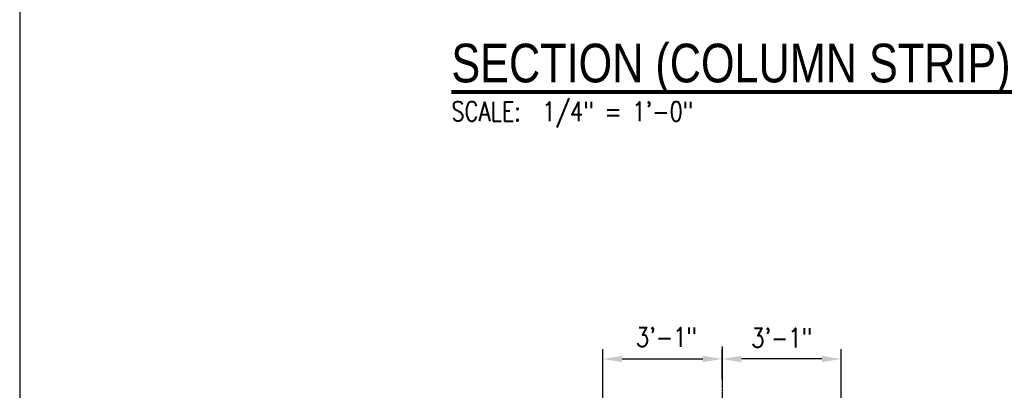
# Model space of a CAD drawing. Header units: inches. Extents: x -9715 to 32893, y -15613 to -1138.
# Tile 95 of 256: x 7061 to 7367, y -7060 to -6945. Entities that reach past the tile are written whole.
import ezdxf
from ezdxf.enums import TextEntityAlignment as Align

# ---------------------------------------------------------------- set-up
doc = ezdxf.new("R2010")
doc.units = ezdxf.units.IN
doc.header["$MEASUREMENT"] = 0
doc.linetypes.add('CENTER2', pattern=[1.125, 0.75, -0.125, 0.125, -0.125])
doc.layers.get('0').update_dxf_attribs({"color": 252})
doc.layers.get('DEFPOINTS').update_dxf_attribs({"color": 11})
for name, color, linetype in [('A-ANNO-TITL', 2, 'Continuous'), ('S-ANNO-TEXT', 2, 'Continuous'), ('S7R', 2, 'Continuous')]:
    doc.layers.add(name, color=color, linetype=linetype)
doc.styles.add('125', font='romans.shx', dxfattribs={"width": 0.8, "height": 2})
doc.styles.add('DIM', font='ROMANS.shx', dxfattribs={"width": 0.8})
doc.styles.add('TEXT', font='romans.shx', dxfattribs={"width": 0.8, "height": 16})
doc.styles.add('Title', font='swiss.ttf', dxfattribs={"width": 0.8})
doc.dimstyles.new('dim', dxfattribs={"dimscale": 48, "dimtxt": 12, "dimasz": 0.125, "dimexe": 0.0625, "dimexo": 0.0625, "dimgap": 0.0625, "dimtad": 1, "dimdec": 4, "dimzin": 3, "dimdsep": 46, "dimlunit": 4, "dimtxsty": '125', "dimcen": 0.125, "dimclrd": 1, "dimclre": 1, "dimclrt": 256, "dimadec": 0, "dimazin": 0, "dimtfac": 1, "dimtdec": 4, "dimtix": 1, "dimtofl": 0, "dimtmove": 2, "dimatfit": 3, "dimfxl": 6, "dimtvp": 0.5, "dimtolj": 1, "dimtzin": 3, "dimarcsym": 0})

# ---------------------------------------------------------------- blocks, each defined once
blk = doc.blocks.new('NAVFAC_Anno_Title_T1')
at = {"color": 0, "linetype": 'ByBlock', "lineweight": -2, "style": 'Title'}
blk.add_attdef('TITLE', (0, 0.5), '', height=2, dxfattribs=at)
at = {"color": 0, "linetype": 'ByBlock', "lineweight": -2, "style": 'TEXT', "width": 0.8}
blk.add_attdef('SCALE', text='', height=1, dxfattribs=at).set_placement((0, -0.5), align=Align.TOP_LEFT)
blk = doc.blocks.new('*D114')
at = {"layer": 'DEFPOINTS', "color": 0}
for p in [(7279.01, -7043.71), (7279.01, -7050.6), (7316.01, -7118.03)]:
    blk.add_point(p, dxfattribs=at)
at = {"layer": 'S-ANNO-TEXT', "color": 1, "lineweight": -2}
for p, q in [((7279.01, -7046.71), (7279.01, -7053.6)), ((7316.01, -7115.03), (7316.01, -7047.6)), ((7310.01, -7050.6), (7285.01, -7050.6))]:
    blk.add_line(p, q, dxfattribs=at)
at = {"layer": 'S-ANNO-TEXT', "color": 1}
for points in [[(7285.01, -7049.6), (7285.01, -7051.6), (7279.01, -7050.6)], [(7310.01, -7049.6), (7310.01, -7051.6), (7316.01, -7050.6)]]:
    blk.add_solid(points, dxfattribs=at)
at = {"layer": 'S-ANNO-TEXT', "insert": (7297.51, -7044.03), "char_height": 6, "attachment_point": 5, "style": 'DIM'}
blk.add_mtext('\\A1;3\'-1"', dxfattribs=at)
blk = doc.blocks.new('*D115')
at = {"layer": 'DEFPOINTS', "color": 0}
for p in [(7279.01, -7050.6), (7279.01, -7059.82), (7242.01, -7118.03)]:
    blk.add_point(p, dxfattribs=at)
at = {"layer": 'S-ANNO-TEXT', "color": 1, "lineweight": -2}
for p, q in [((7242.01, -7115.03), (7242.01, -7047.6)), ((7279.01, -7056.82), (7279.01, -7047.6)), ((7248.01, -7050.6), (7273.01, -7050.6))]:
    blk.add_line(p, q, dxfattribs=at)
at = {"layer": 'S-ANNO-TEXT', "color": 1}
for points in [[(7248.01, -7049.6), (7248.01, -7051.6), (7242.01, -7050.6)], [(7273.01, -7049.6), (7273.01, -7051.6), (7279.01, -7050.6)]]:
    blk.add_solid(points, dxfattribs=at)
at = {"layer": 'S-ANNO-TEXT', "insert": (7261.75, -7043.82), "char_height": 6, "attachment_point": 5, "style": 'DIM'}
blk.add_mtext('\\A1;3\'-1"', dxfattribs=at)

msp = doc.modelspace()

# ---------------------------------------------------------------- linework, layer by layer
at = {"layer": 'A-ANNO-TITL', "const_width": 1.2}
msp.add_lwpolyline([(7194.99477, -6967.73985), (8194.19543, -6967.73985)], dxfattribs=at)
at = {"layer": 'DEFPOINTS'}
msp.add_lwpolyline([(7061, -7429.44484), (8501, -7429.44484), (8501, -6445.44484), (7061, -6445.44484)], close=True, dxfattribs=at)
at = {"layer": 'S7R', "color": 1, "linetype": 'CENTER2'}
msp.add_line((7279.00793, -7047.60384), (7279.00793, -7241.10384), dxfattribs=at)

# ---------------------------------------------------------------- block references
at = {"layer": 'A-ANNO-TITL'}
ref = msp.add_blockref('NAVFAC_Anno_Title_T1', (7194.99477, -6967.73985), dxfattribs=dict(at, xscale=6.000000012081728, yscale=6.000000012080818, zscale=6.000000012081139))
ref.add_attrib('TITLE', 'SECTION (COLUMN STRIP)', (7194.99477, -6964.73985), dxfattribs={"layer": '0', "color": 0, "linetype": 'ByBlock', "lineweight": -2, "height": 12, "style": 'Title', "width": 0.8})
ref.add_attrib('SCALE', 'SCALE:  1/4" = 1\'-0"', dxfattribs={"layer": '0', "color": 0, "linetype": 'ByBlock', "lineweight": -2, "height": 6, "style": 'TEXT', "width": 0.8}).set_placement((7194.99477, -6970.73985), align=Align.TOP_LEFT)

# ---------------------------------------------------------------- dimensions: what is measured, and where the dimension line sits
at = {"layer": 'S-ANNO-TEXT', "color": 1}
dim = msp.add_linear_dim(base=(7279.00793, -7050.60384), p1=(7242.00793, -7118.02571), p2=(7279.00793, -7059.8223), angle=180, dimstyle='dim', override={"dimtxt": 0.125, "dimtxsty": 'DIM'}, dxfattribs=at)
dim.commit()
dim.dimension.update_dxf_attribs({"geometry": '*D115', "text_midpoint": (7261.75335, -7043.81863), "dimtype": 160})
dim = msp.add_linear_dim(base=(7279.00793, -7050.60384), p1=(7316.00793, -7118.02571), p2=(7279.00793, -7043.7052), dimstyle='dim', override={"dimtxt": 0.125, "dimtxsty": 'DIM'}, dxfattribs=at)
dim.commit()
dim.dimension.update_dxf_attribs({"geometry": '*D114', "text_midpoint": (7297.50793, -7044.03241)})

doc.saveas('drawing.dxf')
